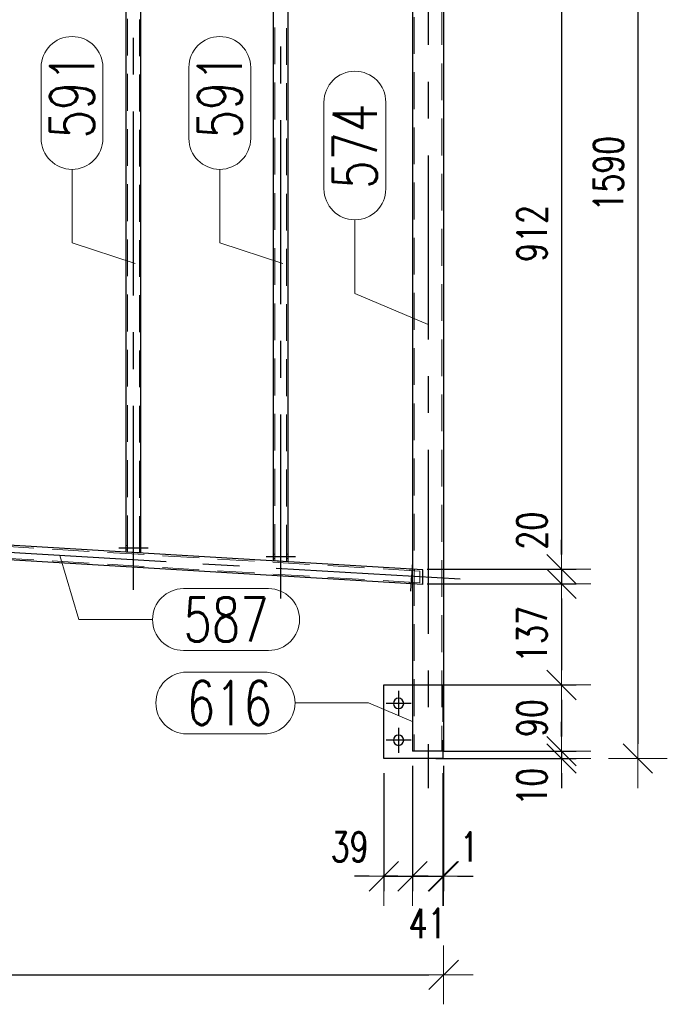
# Model space of a CAD drawing. Header units: millimetres. Extents: x -851 to 2, y 9346 to 10016.
# Tile 173 of 256: x -512 to -468, y 9413 to 9480. Entities that reach past the tile are written whole.
import ezdxf

# ---------------------------------------------------------------- set-up
doc = ezdxf.new("R2010")
doc.units = ezdxf.units.MM
doc.header["$LTSCALE"] = 10
doc.linetypes.add('HIDDEN', pattern=[0.375, 0.25, -0.125])
doc.linetypes.add('MITTE', pattern=[2, 1.25, -0.25, 0.25, -0.25])
doc.layers.get('Defpoints').update_dxf_attribs({"color": 1})
for name, color, linetype, lineweight in [('PS_DIM', 4, 'Continuous', 13), ('PS_Hidden', 2, 'HIDDEN', 9), ('PS_Pos', 1, 'Continuous', 15), ('PS_Shape', 161, 'Continuous', 30), ('PS_SOLID', 7, 'Continuous', 30)]:
    doc.layers.add(name, color=color, linetype=linetype, lineweight=lineweight)
doc.layers.add('PS_Mid', color=5, linetype='MITTE')
doc.styles.add('simplex', font='simplex.shx', dxfattribs={"width": 0.75})
doc.dimstyles.new('1_20_PRZ', dxfattribs={"dimtxt": 2, "dimasz": 1, "dimexe": 2, "dimexo": 5, "dimgap": 1, "dimtad": 1, "dimdec": 0, "dimlfac": 20, "dimtxsty": 'simplex', "dimblk": 'dimznak', "dimcen": 2, "dimse1": 1, "dimse2": 1, "dimclrd": 256, "dimclrt": 4, "dimadec": 1, "dimazin": 0, "dimtfac": 1, "dimtdec": 0, "dimtix": 1, "dimtmove": 2, "dimatfit": 3, "dimldrblk": 'dim-grot', "dimfxl": 1, "dimarcsym": 0})
doc.dimstyles.new('1_20_SC', dxfattribs={"dimtxt": 2, "dimasz": 1, "dimexe": 1, "dimexo": 1, "dimgap": 1, "dimtad": 1, "dimdec": 0, "dimlfac": 20, "dimtxsty": 'simplex', "dimblk": 'dimznak', "dimcen": 2, "dimclrd": 256, "dimclre": 256, "dimclrt": 4, "dimadec": 1, "dimazin": 0, "dimtfac": 1, "dimtdec": 0, "dimtix": 1, "dimtmove": 2, "dimatfit": 3, "dimldrblk": 'dim-grot', "dimfxl": 1, "dimarcsym": 0})

# ---------------------------------------------------------------- blocks, each defined once
blk = doc.blocks.new('dimznak')
at = {"color": 0}
for points in [[(0, 2), (0, -2)], [(-2, 0), (2, 0)]]:
    blk.add_lwpolyline(points, dxfattribs=at)
at = {"color": 2}
blk.add_lwpolyline([(1, 1), (-1, -1)], dxfattribs=at)
blk = doc.blocks.new('*D217')
at = {"layer": 'Defpoints', "color": 0, "transparency": 16777216}
for p in [(-784.928, 9448.277), (-482.808, 9430.574), (-482.808, 9415.378)]:
    blk.add_point(p, dxfattribs=at)
at = {"layer": 'PS_DIM', "lineweight": -2, "transparency": 16777216}
blk.add_line((-783.928, 9415.378), (-483.808, 9415.378), dxfattribs=at)
at = {"layer": 'PS_DIM', "lineweight": -2, "transparency": 16777216, "rotation": 180}
blk.add_blockref('dimznak', (-784.928, 9415.378), dxfattribs=at)
at = {"layer": 'PS_DIM', "lineweight": -2, "transparency": 16777216}
blk.add_blockref('dimznak', (-482.808, 9415.378), dxfattribs=at)
at = {"layer": 'PS_DIM', "color": 4, "transparency": 16777216, "insert": (-633.868, 9417.378), "char_height": 2, "attachment_point": 5, "style": 'simplex'}
blk.add_mtext('6042', dxfattribs=at)
blk = doc.blocks.new('dim-grot')
blk.add_hatch(color=256).paths.add_polyline_path([(0, 0), (-2, 0.5), (-2, -0.5)])
blk.add_lwpolyline([(0, 0), (-2, 0.5), (-2, -0.5), (0, 0)])
blk = doc.blocks.new('*D220')
at = {"layer": 'Defpoints', "color": 0, "transparency": 16777216}
for p in [(-482.808, 9488.56), (-484.928, 9442.948), (-474.808, 9442.948)]:
    blk.add_point(p, dxfattribs=at)
at = {"layer": 'PS_DIM', "lineweight": -2, "transparency": 16777216}
for p, q in [((-481.808, 9488.56), (-473.808, 9488.56)), ((-474.808, 9487.56), (-474.808, 9443.948)), ((-483.928, 9442.948), (-473.808, 9442.948))]:
    blk.add_line(p, q, dxfattribs=at)
for p, rotation in [((-474.808, 9488.56), 90), ((-474.808, 9442.948), 270)]:
    blk.add_blockref('dimznak', p, dxfattribs=dict(at, rotation=rotation))
at = {"layer": 'PS_DIM', "color": 4, "transparency": 16777216, "insert": (-476.808, 9465.754), "char_height": 2, "attachment_point": 5, "rotation": 90, "style": 'simplex'}
blk.add_mtext('912', dxfattribs=at)
blk = doc.blocks.new('*D221')
at = {"layer": 'Defpoints', "color": 0, "transparency": 16777216}
for p in [(-484.928, 9442.948), (-484.928, 9441.946), (-474.808, 9441.946)]:
    blk.add_point(p, dxfattribs=at)
at = {"layer": 'PS_DIM', "lineweight": -2, "transparency": 16777216}
for p, q in [((-474.808, 9443.948), (-474.808, 9444.948)), ((-483.928, 9442.948), (-473.808, 9442.948)), ((-474.808, 9442.948), (-474.808, 9441.946)), ((-483.928, 9441.946), (-473.808, 9441.946)), ((-474.808, 9440.946), (-474.808, 9439.946))]:
    blk.add_line(p, q, dxfattribs=at)
for p, rotation in [((-474.808, 9442.948), 270), ((-474.808, 9441.946), 90)]:
    blk.add_blockref('dimznak', p, dxfattribs=dict(at, rotation=rotation))
at = {"layer": 'PS_DIM', "color": 4, "transparency": 16777216, "insert": (-476.808, 9445.559), "char_height": 2, "attachment_point": 5, "rotation": 90, "style": 'simplex'}
blk.add_mtext('20', dxfattribs=at)
blk = doc.blocks.new('*D222')
at = {"layer": 'Defpoints', "color": 0, "transparency": 16777216}
for p in [(-484.928, 9441.946), (-486.868, 9435.074), (-474.808, 9435.074)]:
    blk.add_point(p, dxfattribs=at)
at = {"layer": 'PS_DIM', "lineweight": -2, "transparency": 16777216}
for p, q in [((-483.928, 9441.946), (-473.808, 9441.946)), ((-474.808, 9440.946), (-474.808, 9436.074)), ((-485.868, 9435.074), (-473.808, 9435.074))]:
    blk.add_line(p, q, dxfattribs=at)
for p, rotation in [((-474.808, 9441.946), 90), ((-474.808, 9435.074), 270)]:
    blk.add_blockref('dimznak', p, dxfattribs=dict(at, rotation=rotation))
at = {"layer": 'PS_DIM', "color": 4, "transparency": 16777216, "insert": (-476.808, 9438.51), "char_height": 2, "attachment_point": 5, "rotation": 90, "style": 'simplex'}
blk.add_mtext('137', dxfattribs=at)
blk = doc.blocks.new('*D223')
at = {"layer": 'Defpoints', "color": 0, "transparency": 16777216}
for p in [(-486.868, 9435.074), (-483.868, 9430.574), (-474.808, 9430.574)]:
    blk.add_point(p, dxfattribs=at)
at = {"layer": 'PS_DIM', "lineweight": -2, "transparency": 16777216}
for p, q in [((-485.868, 9435.074), (-473.808, 9435.074)), ((-474.808, 9434.074), (-474.808, 9431.574)), ((-482.868, 9430.574), (-473.808, 9430.574))]:
    blk.add_line(p, q, dxfattribs=at)
for p, rotation in [((-474.808, 9435.074), 90), ((-474.808, 9430.574), 270)]:
    blk.add_blockref('dimznak', p, dxfattribs=dict(at, rotation=rotation))
at = {"layer": 'PS_DIM', "color": 4, "transparency": 16777216, "insert": (-476.808, 9432.824), "char_height": 2, "attachment_point": 5, "rotation": 90, "style": 'simplex'}
blk.add_mtext('90', dxfattribs=at)
blk = doc.blocks.new('*D224')
at = {"layer": 'Defpoints', "color": 0, "transparency": 16777216}
for p in [(-483.868, 9430.574), (-484.33, 9430.074), (-474.808, 9430.074)]:
    blk.add_point(p, dxfattribs=at)
at = {"layer": 'PS_DIM', "lineweight": -2, "transparency": 16777216}
for p, q in [((-474.808, 9431.574), (-474.808, 9432.574)), ((-482.868, 9430.574), (-473.808, 9430.574)), ((-474.808, 9430.574), (-474.808, 9430.074)), ((-483.33, 9430.074), (-473.808, 9430.074)), ((-474.808, 9429.074), (-474.808, 9428.074))]:
    blk.add_line(p, q, dxfattribs=at)
for p, rotation in [((-474.808, 9430.574), 270), ((-474.808, 9430.074), 90)]:
    blk.add_blockref('dimznak', p, dxfattribs=dict(at, rotation=rotation))
at = {"layer": 'PS_DIM', "color": 4, "transparency": 16777216, "insert": (-476.808, 9428.158), "char_height": 2, "attachment_point": 5, "rotation": 90, "style": 'simplex'}
blk.add_mtext('10', dxfattribs=at)
blk = doc.blocks.new('*D225')
at = {"layer": 'Defpoints', "color": 0, "transparency": 16777216}
for p in [(-781.263, 9509.551), (-483.33, 9430.074), (-469.618, 9430.074)]:
    blk.add_point(p, dxfattribs=at)
at = {"layer": 'PS_DIM', "lineweight": -2, "transparency": 16777216}
blk.add_line((-469.618, 9508.551), (-469.618, 9431.074), dxfattribs=at)
for p, rotation in [((-469.618, 9509.551), 90), ((-469.618, 9430.074), 270)]:
    blk.add_blockref('dimznak', p, dxfattribs=dict(at, rotation=rotation))
at = {"layer": 'PS_DIM', "color": 4, "transparency": 16777216, "insert": (-471.618, 9469.812), "char_height": 2, "attachment_point": 5, "rotation": 90, "style": 'simplex'}
blk.add_mtext('1590', dxfattribs=at)
blk = doc.blocks.new('*D472')
at = {"layer": 'Defpoints', "color": 0, "transparency": 16777216}
for p in [(-484.928, 9430.574), (-486.868, 9430.074), (-484.928, 9422.074)]:
    blk.add_point(p, dxfattribs=at)
at = {"layer": 'PS_DIM', "lineweight": -2, "transparency": 16777216}
for p, q in [((-486.868, 9429.074), (-486.868, 9421.074)), ((-484.928, 9429.574), (-484.928, 9421.074)), ((-487.868, 9422.074), (-488.868, 9422.074)), ((-486.868, 9422.074), (-484.928, 9422.074)), ((-483.928, 9422.074), (-482.928, 9422.074))]:
    blk.add_line(p, q, dxfattribs=at)
blk.add_blockref('dimznak', (-486.868, 9422.074), dxfattribs=at)
at = {"layer": 'PS_DIM', "lineweight": -2, "transparency": 16777216, "rotation": 180}
blk.add_blockref('dimznak', (-484.928, 9422.074), dxfattribs=at)
at = {"layer": 'PS_DIM', "color": 4, "transparency": 16777216, "insert": (-489.196, 9424.074), "char_height": 2, "attachment_point": 5, "style": 'simplex'}
blk.add_mtext('39', dxfattribs=at)
blk = doc.blocks.new('*D473')
at = {"layer": 'Defpoints', "color": 0, "transparency": 16777216}
for p in [(-484.928, 9430.574), (-482.868, 9430.074), (-482.868, 9422.074)]:
    blk.add_point(p, dxfattribs=at)
at = {"layer": 'PS_DIM', "lineweight": -2, "transparency": 16777216}
for p, q in [((-484.928, 9429.574), (-484.928, 9421.074)), ((-482.868, 9429.074), (-482.868, 9421.074)), ((-485.928, 9422.074), (-486.928, 9422.074)), ((-484.928, 9422.074), (-482.868, 9422.074)), ((-481.868, 9422.074), (-480.868, 9422.074))]:
    blk.add_line(p, q, dxfattribs=at)
blk.add_blockref('dimznak', (-484.928, 9422.074), dxfattribs=at)
at = {"layer": 'PS_DIM', "lineweight": -2, "transparency": 16777216, "rotation": 180}
blk.add_blockref('dimznak', (-482.868, 9422.074), dxfattribs=at)
at = {"layer": 'PS_DIM', "color": 4, "transparency": 16777216, "insert": (-483.898, 9418.873), "char_height": 2, "attachment_point": 5, "style": 'simplex'}
blk.add_mtext('41', dxfattribs=at)
blk = doc.blocks.new('*D474')
at = {"layer": 'Defpoints', "color": 0, "transparency": 16777216}
for p in [(-482.808, 9430.574), (-482.868, 9430.074), (-482.808, 9422.074)]:
    blk.add_point(p, dxfattribs=at)
at = {"layer": 'PS_DIM', "lineweight": -2, "transparency": 16777216}
for p, q in [((-482.868, 9429.074), (-482.868, 9421.074)), ((-482.808, 9429.574), (-482.808, 9421.074)), ((-483.868, 9422.074), (-484.868, 9422.074)), ((-482.868, 9422.074), (-482.808, 9422.074)), ((-481.808, 9422.074), (-480.808, 9422.074))]:
    blk.add_line(p, q, dxfattribs=at)
blk.add_blockref('dimznak', (-482.868, 9422.074), dxfattribs=at)
at = {"layer": 'PS_DIM', "lineweight": -2, "transparency": 16777216, "rotation": 180}
blk.add_blockref('dimznak', (-482.808, 9422.074), dxfattribs=at)
at = {"layer": 'PS_DIM', "color": 4, "transparency": 16777216, "insert": (-481.069, 9424.074), "char_height": 2, "attachment_point": 5, "style": 'simplex'}
blk.add_mtext('1', dxfattribs=at)
blk = doc.blocks.new('*X1057')
at = {"layer": 'PS_Hidden', "color": 2, "linetype": 'HIDDEN'}
for p, q in [((-504.268, 9444.097), (-504.268, 9491.473)), ((-503.468, 9444.05), (-503.468, 9491.425)), ((-494.268, 9443.503), (-494.268, 9490.878)), ((-493.468, 9443.456), (-493.468, 9490.831)), ((-482.938, 9488.56), (-482.938, 9430.574)), ((-484.798, 9487.96), (-484.798, 9430.574)), ((-484.428, 9442.818), (-533.308, 9445.722)), ((-484.428, 9442.017), (-533.308, 9444.921)), ((-504.268, 9444.554), (-504.368, 9444.554)), ((-503.368, 9444.554), (-503.468, 9444.554)), ((-504.268, 9444.254), (-504.368, 9444.254)), ((-503.368, 9444.254), (-503.468, 9444.254)), ((-494.268, 9443.96), (-494.368, 9443.96)), ((-493.368, 9443.96), (-493.468, 9443.96)), ((-494.268, 9443.66), (-494.368, 9443.66)), ((-493.368, 9443.66), (-493.468, 9443.66)), ((-485.086, 9442.958), (-485.092, 9442.858)), ((-484.928, 9442.948), (-484.928, 9441.946)), ((-484.928, 9442.848), (-484.928, 9442.948)), ((-484.787, 9442.94), (-484.793, 9442.84)), ((-484.428, 9442.818), (-484.428, 9442.017)), ((-485.14, 9442.059), (-485.146, 9441.959)), ((-484.928, 9441.946), (-484.928, 9442.047)), ((-484.84, 9442.041), (-484.846, 9441.942)), ((-484.928, 9435.074), (-482.868, 9435.074)), ((-482.868, 9435.074), (-482.868, 9430.574))]:
    blk.add_line(p, q, dxfattribs=at)
at = {"layer": 'PS_Mid', "color": 5, "linetype": 'MITTE'}
for p, q in [((-503.868, 9441.544), (-503.868, 9494.187)), ((-493.868, 9440.95), (-493.868, 9493.593)), ((-483.868, 9491.06), (-483.868, 9428.074)), ((-481.695, 9442.255), (-536.042, 9445.484)), ((-504.868, 9444.404), (-503.768, 9444.404)), ((-504.868, 9444.404), (-503.768, 9444.404)), ((-503.968, 9444.404), (-502.868, 9444.404)), ((-503.968, 9444.404), (-502.868, 9444.404)), ((-494.868, 9443.81), (-493.768, 9443.81)), ((-494.868, 9443.81), (-493.768, 9443.81)), ((-493.968, 9443.81), (-492.868, 9443.81)), ((-493.968, 9443.81), (-492.868, 9443.81)), ((-484.972, 9442.35), (-484.907, 9443.448)), ((-484.972, 9442.35), (-484.907, 9443.448)), ((-485.026, 9441.451), (-484.96, 9442.549)), ((-485.026, 9441.451), (-484.96, 9442.549)), ((-485.868, 9434.674), (-485.868, 9432.974)), ((-485.018, 9433.824), (-486.718, 9433.824)), ((-485.868, 9432.174), (-485.868, 9430.474)), ((-485.018, 9431.324), (-486.718, 9431.324))]:
    blk.add_line(p, q, dxfattribs=at)
at = {"layer": 'PS_SOLID', "color": 7, "linetype": 'Continuous'}
for p, q in [((-504.368, 9444.103), (-504.368, 9491.687)), ((-503.368, 9444.044), (-503.368, 9491.628)), ((-494.368, 9443.509), (-494.368, 9491.093)), ((-493.368, 9443.45), (-493.368, 9491.034)), ((-482.808, 9488.56), (-482.808, 9430.574)), ((-484.928, 9487.96), (-484.928, 9442.948)), ((-484.22, 9442.906), (-533.517, 9445.835)), ((-484.22, 9441.904), (-533.517, 9444.833)), ((-503.368, 9444.044), (-504.368, 9444.103)), ((-493.368, 9443.45), (-494.368, 9443.509)), ((-484.22, 9441.904), (-484.22, 9442.906)), ((-484.928, 9441.946), (-484.928, 9430.574)), ((-486.868, 9435.074), (-484.928, 9435.074)), ((-486.868, 9430.074), (-486.868, 9435.074)), ((-482.808, 9430.574), (-484.928, 9430.574)), ((-482.868, 9430.574), (-482.868, 9430.074)), ((-482.868, 9430.074), (-486.868, 9430.074))]:
    blk.add_line(p, q, dxfattribs=at)
at = {"layer": 'PS_SOLID', "color": 7, "extrusion": (0, 0, -1)}
for centre in [(485.868, 9433.824), (485.868, 9431.324)]:
    blk.add_circle(centre, 0.35, dxfattribs=at)
blk = doc.blocks.new('*X1066')
at = {"color": 1}
for p, q in [((-508.872, 9443.87), (-507.577, 9439.519)), ((-500.477, 9441.619), (-494.692, 9441.619)), ((-507.577, 9439.519), (-502.577, 9439.519)), ((-500.477, 9437.419), (-494.692, 9437.419))]:
    blk.add_line(p, q, dxfattribs=at)
for centre, start, end in [((-500.477, 9439.519), 90, 270), ((-494.692, 9439.519), 270, 90)]:
    blk.add_arc(centre, 2.1, start, end, dxfattribs=at)
at = {"color": 30, "style": 'simplex', "width": 0.75}
blk.add_text('587', height=3, dxfattribs=at).set_placement((-500.477, 9438.019))
blk = doc.blocks.new('*X1067')
at = {"color": 1}
for p, q in [((-490.934, 9468.782), (-490.934, 9474.675)), ((-486.734, 9468.782), (-486.734, 9474.675)), ((-488.834, 9461.682), (-488.834, 9466.682)), ((-483.868, 9459.567), (-488.834, 9461.682))]:
    blk.add_line(p, q, dxfattribs=at)
for centre, start, end in [((-488.834, 9474.675), 0, 180), ((-488.834, 9468.782), 180, 0)]:
    blk.add_arc(centre, 2.1, start, end, dxfattribs=at)
at = {"color": 30, "style": 'simplex', "width": 0.75}
blk.add_text('574', height=3, rotation=90, dxfattribs=at).set_placement((-487.334, 9468.782))
blk = doc.blocks.new('*X1068')
at = {"color": 1}
for p, q in [((-500.249, 9435.951), (-494.999, 9435.951)), ((-492.899, 9433.851), (-487.899, 9433.851)), ((-484.868, 9432.574), (-487.899, 9433.851)), ((-500.249, 9431.751), (-494.999, 9431.751))]:
    blk.add_line(p, q, dxfattribs=at)
for centre, start, end in [((-500.249, 9433.851), 90, 270), ((-494.999, 9433.851), 270, 90)]:
    blk.add_arc(centre, 2.1, start, end, dxfattribs=at)
at = {"color": 30, "style": 'simplex', "width": 0.75}
blk.add_text('616', height=3, dxfattribs=at).set_placement((-500.249, 9432.351))
blk = doc.blocks.new('*X1386')
at = {"color": 1}
for p, q in [((-510.144, 9472.21), (-510.144, 9477.032)), ((-505.944, 9472.21), (-505.944, 9477.032)), ((-508.044, 9465.11), (-508.044, 9470.11)), ((-503.759, 9463.724), (-508.044, 9465.11))]:
    blk.add_line(p, q, dxfattribs=at)
for centre, start, end in [((-508.044, 9477.032), 0, 180), ((-508.044, 9472.21), 180, 0)]:
    blk.add_arc(centre, 2.1, start, end, dxfattribs=at)
at = {"color": 30, "style": 'simplex', "width": 0.75}
blk.add_text('591', height=3, rotation=90, dxfattribs=at).set_placement((-506.544, 9472.21))
blk = doc.blocks.new('*X1387')
at = {"color": 1}
for p, q in [((-500.108, 9472.21), (-500.108, 9477.032)), ((-495.908, 9472.21), (-495.908, 9477.032)), ((-498.008, 9465.11), (-498.008, 9470.11)), ((-493.723, 9463.724), (-498.008, 9465.11))]:
    blk.add_line(p, q, dxfattribs=at)
for centre, start, end in [((-498.008, 9477.032), 0, 180), ((-498.008, 9472.21), 180, 0)]:
    blk.add_arc(centre, 2.1, start, end, dxfattribs=at)
at = {"color": 30, "style": 'simplex', "width": 0.75}
blk.add_text('591', height=3, rotation=90, dxfattribs=at).set_placement((-496.508, 9472.21))

msp = doc.modelspace()

# ---------------------------------------------------------------- block references
at = {"layer": 'PS_Pos'}
for name in ['*X1386', '*X1387', '*X1067', '*X1066', '*X1068']:
    msp.add_blockref(name, (0, 0), dxfattribs=at)
at = {"layer": 'PS_Shape', "color": 31}
msp.add_blockref('*X1057', (0, 0), dxfattribs=at)

# ---------------------------------------------------------------- dimensions: what is measured, and where the dimension line sits
at = {"layer": 'PS_DIM'}
for base, p1, p2, dimstyle, picture, middle in [((-469.618, 9430.074), (-781.263, 9509.551), (-483.33, 9430.074), '1_20_PRZ', '*D225', (-471.618, 9469.812)), ((-474.808, 9442.948), (-482.808, 9488.56), (-484.928, 9442.948), '1_20_SC', '*D220', (-476.808, 9465.754)), ((-474.808, 9435.074), (-484.928, 9441.946), (-486.868, 9435.074), '1_20_SC', '*D222', (-476.808, 9438.51)), ((-474.808, 9430.574), (-486.868, 9435.074), (-483.868, 9430.574), '1_20_SC', '*D223', (-476.808, 9432.824))]:
    dim = msp.add_linear_dim(base=base, p1=p1, p2=p2, angle=90, dimstyle=dimstyle, dxfattribs=at)
    dim.commit()
    dim.dimension.update_dxf_attribs({"geometry": picture, "text_midpoint": middle})
dim = msp.add_linear_dim(base=(-482.808, 9415.378), p1=(-784.928, 9448.277), p2=(-482.808, 9430.574), dimstyle='1_20_PRZ', dxfattribs=at)
dim.commit()
dim.dimension.update_dxf_attribs({"geometry": '*D217', "text_midpoint": (-633.868, 9417.378)})
for base, p1, p2, picture, middle in [((-474.808, 9441.946), (-484.928, 9442.948), (-484.928, 9441.946), '*D221', (-476.808, 9445.559)), ((-474.808, 9430.074), (-483.868, 9430.574), (-484.33, 9430.074), '*D224', (-476.808, 9428.158))]:
    dim = msp.add_linear_dim(base=base, p1=p1, p2=p2, angle=90, dimstyle='1_20_SC', dxfattribs=at)
    dim.commit()
    dim.dimension.update_dxf_attribs({"geometry": picture, "text_midpoint": middle, "dimtype": 128})
for base, p1, p2, picture, middle in [((-484.928, 9422.074), (-486.868, 9430.074), (-484.928, 9430.574), '*D472', (-489.196, 9424.074)), ((-482.868, 9422.074), (-484.928, 9430.574), (-482.868, 9430.074), '*D473', (-483.898, 9418.873)), ((-482.808, 9422.074), (-482.868, 9430.074), (-482.808, 9430.574), '*D474', (-481.069, 9424.074))]:
    dim = msp.add_linear_dim(base=base, p1=p1, p2=p2, dimstyle='1_20_SC', dxfattribs=at)
    dim.commit()
    dim.dimension.update_dxf_attribs({"geometry": picture, "text_midpoint": middle, "dimtype": 128})

doc.saveas('drawing.dxf')
